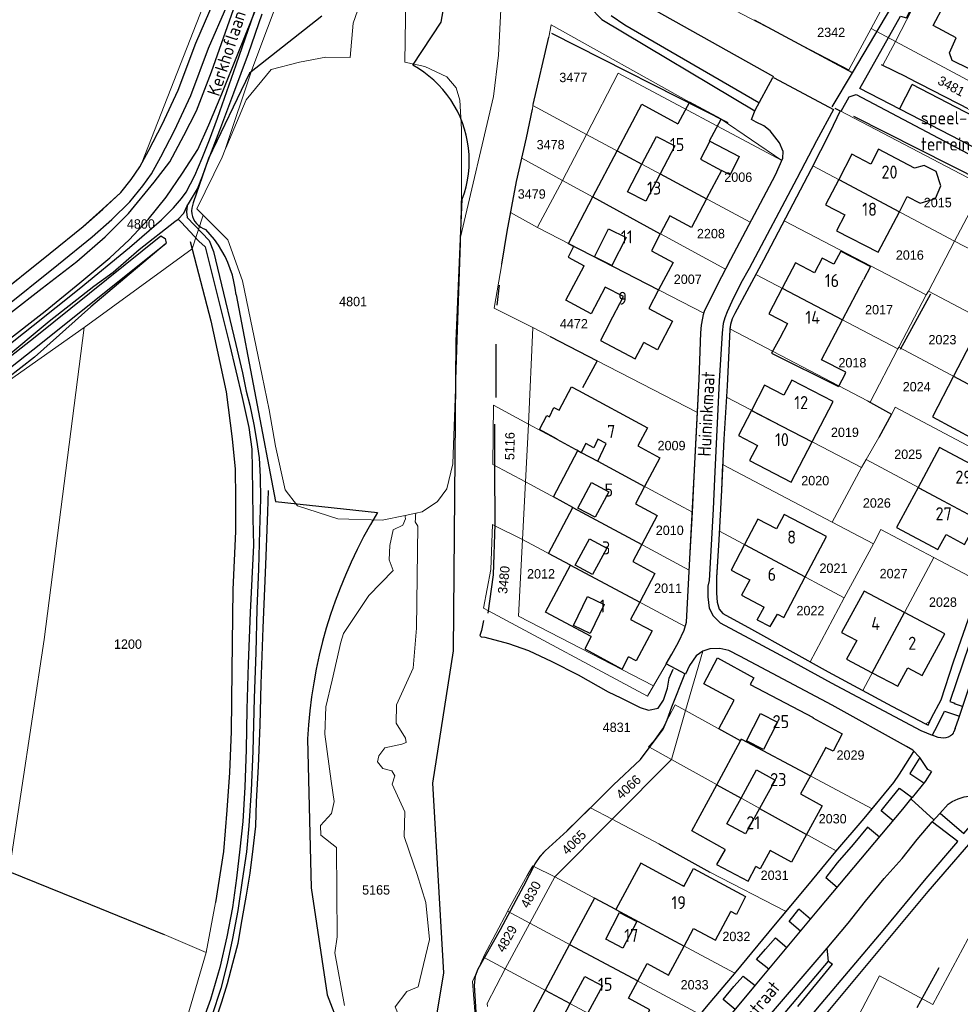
# Model space of a CAD drawing. Header units: metres. Extents: x 233829 to 239427, y 444283 to 448222.
# Tile 91 of 171: x 236238 to 236418, y 445629 to 445817. Entities that reach past the tile are written whole.
import ezdxf
from ezdxf.enums import TextEntityAlignment as Align

# ---------------------------------------------------------------- set-up
doc = ezdxf.new("R2010")
doc.units = ezdxf.units.M
doc.header["$MEASUREMENT"] = 0
for name, color, linetype in [('DAKRAND', 4, 'Continuous'), ('FUNKTIEAAND', 253, 'Continuous'), ('Goud-kadastrale grenzen', 13, 'Continuous'), ('HEG', 253, 'Continuous'), ('HEK', 253, 'Continuous'), ('HOOFDGEBOUW', 4, 'Continuous'), ('HUISNUMMER', 253, 'Continuous'), ('INSTEEKSLOOT', 153, 'Continuous'), ('KANTVERH', 253, 'Continuous'), ('KNTONVERHARD', 253, 'Continuous'), ('OVLIJNOBJ', 253, 'Continuous'), ('RASTER', 253, 'Continuous'), ('STRAATNAAM', 253, 'Continuous'), ('TUSSENMUUR', 253, 'Continuous')]:
    doc.layers.add(name, color=color, linetype=linetype)
doc.layers.add('G01 kadestrale perceelsgrens', color=73, linetype='Continuous', lineweight=0)
doc.layers.add('Z01 perceelnummer', color=73, linetype='Continuous', lineweight=13)
doc.styles.get("Standard").update_dxf_attribs({"font": 'iso.shx'})
doc.styles.add('Styledgn001', font='dgn001.shx')

# ---------------------------------------------------------------- blocks, each defined once
blk = doc.blocks.new('A$C1532452F')
at = {"layer": 'G01 kadestrale perceelsgrens'}
for p, q in [((236400.976, 445815.509), (236407.265, 445827.318)), ((236405.583, 445813.022), (236410.359, 445822.225)), ((236400.976, 445815.509), (236405.583, 445813.022)), ((236339.26, 445813.882), (236336.256, 445800.958)), ((236405.583, 445813.022), (236430.846, 445799.499)), ((236424.762, 445797.458), (236407.805, 445806.18)), ((236336.206, 445800.755), (236336.124, 445800.056)), ((236336.256, 445800.958), (236336.206, 445800.755)), ((236336.206, 445800.755), (236346.486, 445795.234)), ((236395.011, 445799.771), (236422.446, 445785.357)), ((236341.844, 445786.431), (236346.486, 445795.234)), ((236346.486, 445795.234), (236377.813, 445778.417)), ((236334.068, 445790.652), (236341.844, 445786.431)), ((236389.772, 445789.216), (236416.917, 445774.806)), ((236341.844, 445786.431), (236373.092, 445769.413)), ((236416.917, 445774.806), (236422.446, 445785.357)), ((236270.956, 445773.304), (236273.104, 445779.737)), ((236331.93, 445780.303), (236337.05, 445777.382)), ((236384.293, 445778.694), (236411.478, 445764.479)), ((236337.05, 445777.382), (236368.925, 445760.968)), ((236411.907, 445765.231), (236416.917, 445774.806)), ((236416.917, 445774.806), (236443.86, 445760.744)), ((236250.316, 445758.238), (236270.956, 445773.304)), ((236328.775, 445761.927), (236330.243, 445770.421)), ((236378.884, 445768.416), (236406.054, 445754.152)), ((236406.264, 445754.485), (236411.478, 445764.479)), ((236411.478, 445764.479), (236411.907, 445765.231)), ((236411.907, 445765.231), (236438.685, 445750.963)), ((236328.775, 445761.927), (236336.204, 445758.259)), ((236227.646, 445742.327), (236250.316, 445758.238)), ((236335.363, 445739.754), (236336.204, 445758.259)), ((236336.204, 445758.259), (236339.48, 445756.54)), ((236373.894, 445757.996), (236400.231, 445744.229)), ((236339.48, 445756.54), (236348.475, 445751.86)), ((236400.746, 445743.95), (236406.054, 445754.152)), ((236406.054, 445754.152), (236406.264, 445754.485)), ((236406.264, 445754.485), (236433.102, 445740.174)), ((236348.475, 445751.86), (236367.7, 445741.977)), ((236373.229, 445744.885), (236399.077, 445731.425)), ((236400.231, 445744.229), (236400.746, 445743.95)), ((236400.746, 445743.95), (236404.872, 445741.658)), ((236328.631, 445743.373), (236328.542, 445732.01)), ((236335.363, 445739.754), (236328.631, 445743.373)), ((236402.406, 445737.165), (236404.872, 445741.658)), ((236334.765, 445728.665), (236335.363, 445739.754)), ((236335.363, 445739.754), (236366.721, 445722.899)), ((236399.97, 445732.952), (236402.406, 445737.165)), ((236399.077, 445731.425), (236399.97, 445732.952)), ((236399.97, 445732.952), (236425.274, 445719.434)), ((236334.765, 445728.665), (236328.542, 445732.01)), ((236372.521, 445732.042), (236372.531, 445732.242)), ((236393.507, 445720.978), (236372.521, 445732.042)), ((236393.507, 445720.978), (236399.077, 445731.425)), ((236334.201, 445717.627), (236334.765, 445728.665)), ((236334.765, 445728.665), (236366.128, 445711.805)), ((236311.741, 445722.266), (236313.78, 445722.694)), ((236366.128, 445711.805), (236366.721, 445722.899)), ((236328.16, 445711.903), (236328.453, 445720.531)), ((236328.937, 445720.286), (236328.453, 445720.531)), ((236334.201, 445717.627), (236328.937, 445720.286)), ((236371.886, 445719.246), (236395.801, 445706.463)), ((236401.365, 445716.836), (236393.507, 445720.978)), ((236334.201, 445717.627), (236365.343, 445700.989)), ((236395.801, 445706.463), (236401.365, 445716.836)), ((236401.365, 445716.836), (236401.442, 445716.98)), ((236399.328, 445688.745), (236412.969, 445714.195)), ((236412.969, 445714.195), (236421.998, 445709.427)), ((236328.16, 445711.903), (236326.772, 445704.482)), ((236389.25, 445694.248), (236395.801, 445706.463)), ((236327.681, 445703.994), (236326.772, 445704.482)), ((236365.377, 445684.923), (236368.716, 445696.249)), ((236361.745, 445693.871), (236359.303, 445689.646)), ((236365.377, 445684.923), (236363.413, 445686.01)), ((236362.752, 445675.514), (236365.377, 445684.923)), ((236358.527, 445677.856), (236358.337, 445677.962)), ((236362.752, 445675.514), (236358.527, 445677.856)), ((236351.381, 445664.071), (236362.752, 445675.514)), ((236362.752, 445675.514), (236394.244, 445657.999)), ((236351.381, 445664.071), (236347.215, 445666.285)), ((236340.392, 445653.048), (236351.381, 445664.071)), ((236351.381, 445664.071), (236360.281, 445659.374)), ((236360.281, 445659.374), (236370.054, 445653.912)), ((236336.383, 445655.05), (236336.206, 445655.138)), ((236340.392, 445653.048), (236336.383, 445655.05)), ((236370.054, 445653.912), (236384.681, 445646.406)), ((236335.622, 445644.164), (236340.392, 445653.048)), ((236340.392, 445653.048), (236374.865, 445634.567)), ((236275.447, 445648.111), (236273.63, 445638.569)), ((236335.622, 445644.164), (236331.351, 445646.452)), ((236330.915, 445635.439), (236335.622, 445644.164)), ((236335.622, 445644.164), (236368.236, 445626.691)), ((236265.636, 445642.008), (236273.63, 445638.569)), ((236330.915, 445635.439), (236326.743, 445637.675)), ((236330.915, 445635.439), (236361.646, 445618.966))]:
    blk.add_line(p, q, dxfattribs=at)
at = {"layer": 'G01 kadestrale perceelsgrens', "flags": 128}
for points in [[(236261.377, 445789.789), (236302.628, 445895.218), (236305.701, 445895.221)], [(236277.316, 445792.35), (236282.415, 445807.617), (236303.421, 445863.506), (236308.112, 445872.249), (236311.606, 445876.228), (236315.218, 445878.102), (236330.231, 445877.83)], [(236330.231, 445877.83), (236329.435, 445871.5), (236319.008, 445865.742), (236308.906, 445836.77), (236301.82, 445816.511), (236301.231, 445809.974), (236296.572, 445810.02), (236291.544, 445809.08), (236286.073, 445807.67), (236281.338, 445801.875), (236277.599, 445793.019), (236277.316, 445792.35)], [(236322.36, 445775.537), (236322.526, 445783.914), (236322.556, 445796.245), (236322.224, 445801.788), (236321.486, 445804.173), (236319.709, 445806.269), (236315.498, 445808.254), (236311.675, 445809.055), (236311.8, 445817.428), (236312.032, 445832.949), (236313.606, 445840.784), (236319.532, 445856.827), (236323.467, 445862.547), (236326.876, 445857.47), (236329.098, 445858.407)], [(236322.36, 445775.537), (236328.629, 445802.492), (236329.644, 445810.378), (236330.394, 445825.474), (236329.243, 445840.491), (236328.744, 445850.668), (236329.098, 445858.407)], [(236372.123, 445820.451), (236396.676, 445807.582), (236400.976, 445815.509)], [(236383.842, 445790.242), (236372.249, 445798.148), (236366.192, 445801.422), (236339.668, 445816.204), (236339.26, 445813.882)], [(236407.805, 445806.18), (236403.186, 445808.521), (236405.583, 445813.022)], [(236346.486, 445795.234), (236352.522, 445806.95), (236383.842, 445790.242)], [(236336.124, 445800.056), (236334.983, 445794.563), (236334.068, 445790.652)], [(236389.772, 445789.216), (236393.06, 445795.612), (236395.011, 445799.771)], [(236277.316, 445792.35), (236276.699, 445790.888), (236271.892, 445780.954), (236273.104, 445779.737)], [(236234.31, 445764.886), (236235.095, 445765.512), (236235.446, 445765.792), (236235.489, 445765.826), (236235.881, 445766.139), (236237.018, 445767.045), (236237.411, 445767.359), (236238.197, 445767.986), (236238.237, 445768.018), (236240.593, 445769.897), (236243.803, 445772.457), (236244.515, 445773.04), (236246.073, 445774.316), (236250.114, 445777.624), (236253.847, 445780.918), (236257.325, 445784.119), (236259.319, 445786.566), (236260.962, 445789.025), (236261.377, 445789.789)], [(236334.068, 445790.652), (236333.04, 445786.229), (236331.93, 445780.303)], [(236383.842, 445790.242), (236382.625, 445787.516), (236377.813, 445778.417)], [(236384.293, 445778.694), (236389.452, 445788.593), (236389.772, 445789.216)], [(236341.844, 445786.431), (236337.14, 445777.588), (236337.05, 445777.382)], [(236273.104, 445779.737), (236273.189, 445779.653), (236277.79, 445775.041), (236280.614, 445767.189), (236284.363, 445749), (236285.736, 445742.487), (236286.945, 445735.503), (236288.784, 445727.155), (236291.127, 445724.118), (236298.87, 445721.627), (236307.376, 445721.349), (236311.741, 445722.266)], [(236330.243, 445770.421), (236331.256, 445776.633), (236331.93, 445780.303)], [(236373.092, 445769.413), (236374.08, 445771.359), (236377.813, 445778.417)], [(236378.884, 445768.416), (236380.36, 445771.146), (236384.293, 445778.694)], [(236321.436, 445748.299), (236321.772, 445757.814), (236322.362, 445774.472), (236322.36, 445775.537)], [(236270.956, 445773.304), (236274.549, 445759.546), (236277.507, 445745.916), (236278.661, 445736.924), (236279.219, 445731.122), (236279.284, 445725.637), (236279.267, 445719.2), (236278.788, 445708.051), (236278.565, 445692.567), (236278.42, 445680.904), (236278.103, 445673.018), (236277.606, 445665.792), (236276.985, 445657.867), (236275.447, 445648.111)], [(236368.925, 445760.968), (236369.064, 445761.37), (236371.494, 445766.267), (236373.092, 445769.413)], [(236373.894, 445757.996), (236374.008, 445758.838), (236374.345, 445759.883), (236374.833, 445760.923), (236378.884, 445768.416)], [(236367.7, 445741.977), (236368.02, 445748.379), (236368.32, 445757.221), (236368.472, 445758.724), (236368.717, 445760.024), (236368.841, 445760.724), (236368.925, 445760.968)], [(236235.937, 445654.068), (236242.675, 445698.476), (236250.316, 445758.238)], [(236373.229, 445744.885), (236373.358, 445747.091), (236373.873, 445757.837), (236373.894, 445757.996)], [(236313.78, 445722.694), (236314.977, 445722.945), (236317.942, 445724.927), (236319.755, 445727.344), (236320.866, 445732.146), (236321.436, 445748.299)], [(236372.531, 445732.242), (236372.759, 445736.852), (236373.229, 445744.885)], [(236366.721, 445722.899), (236367.085, 445729.701), (236367.7, 445741.977)], [(236404.872, 445741.658), (236405.519, 445742.982), (236428.924, 445730.623)], [(236371.886, 445719.246), (236372.278, 445727.111), (236372.521, 445732.042)], [(236311.741, 445722.266), (236311.766, 445722.004), (236311.802, 445721.629), (236311.324, 445720.367), (236309.43, 445719.525), (236308.825, 445716.527), (236308.72, 445713.766), (236309.483, 445711.715), (236304.801, 445706.928), (236299.962, 445699.617), (236299.45, 445698.013), (236297.766, 445690.728), (236296.582, 445685.602), (236296.351, 445680.346), (236297.595, 445671.398), (236298.137, 445667.502), (236297.661, 445665.165), (236295.531, 445662.877), (236295.61, 445661.036), (236298.582, 445658.643), (236298.766, 445641.548), (236298.306, 445638.498), (236300.146, 445628.399)], [(236313.354, 445655.543), (236311.572, 445660.791), (236311.69, 445665.498), (236309.272, 445670.793), (236309.757, 445672.415), (236309.179, 445673.362), (236307.496, 445673.783), (236306.444, 445675.08), (236306.733, 445676.202), (236307.89, 445677.728), (236311.137, 445678.451), (236311.914, 445678.792), (236311.789, 445679.628), (236310.034, 445682.488), (236310.088, 445685.994), (236313.296, 445692.99), (236313.902, 445700.662), (236314.125, 445715.397), (236314.197, 445720.208), (236313.638, 445721.051), (236313.7, 445721.629), (236313.748, 445722.267), (236313.78, 445722.694)], [(236371.886, 445719.246), (236371.803, 445717.57), (236371.357, 445710.343), (236371.358, 445707.377), (236371.502, 445705.662), (236371.861, 445704.344), (236372.585, 445703.464), (236378.065, 445700.461), (236389.25, 445694.248)], [(236401.442, 445716.98), (236402.82, 445719.562), (236412.969, 445714.195)], [(236359.303, 445689.646), (236333.468, 445702.965), (236334.201, 445717.627)], [(236365.343, 445700.989), (236365.585, 445701.788), (236365.984, 445709.117), (236366.128, 445711.805)], [(236399.328, 445688.745), (236404.924, 445685.718), (236411.351, 445682.334), (236412.017, 445682.713), (236412.496, 445683.501), (236414.321, 445686.958), (236416.73, 445694.22), (236421.998, 445709.427)], [(236327.681, 445703.994), (236358.108, 445687.644), (236359.303, 445689.646)], [(236365.343, 445700.989), (236365.132, 445700.294), (236364.097, 445697.965), (236362.813, 445695.695), (236361.745, 445693.871)], [(236368.716, 445696.249), (236370.039, 445696.707), (236372.004, 445696.792), (236373.7, 445696.382), (236375.776, 445695.306), (236393.463, 445685.905), (236407.681, 445678.029), (236408.913, 445677.283), (236409.116, 445677.111), (236409.105, 445677.025), (236406.819, 445673.381), (236406.345, 445672.743), (236405.284, 445671.119), (236401.139, 445666.072)], [(236389.25, 445694.248), (236392.725, 445692.318), (236399.328, 445688.745)], [(236363.413, 445686.01), (236360.981, 445681.397), (236359.306, 445678.959), (236358.337, 445677.962)], [(236365.377, 445684.923), (236375.948, 445679.073), (236376.128, 445679.419), (236401.139, 445666.072)], [(236358.527, 445677.856), (236357.484, 445676.451), (236356.798, 445675.53), (236351.655, 445670.675), (236347.215, 445666.285)], [(236347.215, 445666.285), (236347.068, 445666.136), (236342.77, 445661.899), (236342.755, 445661.873), (236338.551, 445658.042), (236337.557, 445656.919), (236336.655, 445655.541), (236336.383, 445655.05)], [(236394.244, 445657.999), (236399.618, 445664.22), (236401.139, 445666.072)], [(236384.681, 445646.406), (236388.821, 445651.358), (236394.173, 445657.916), (236394.244, 445657.999)], [(236389.945, 445610.135), (236402.55, 445634.066), (236412.732, 445628.605), (236428.056, 445657.187)], [(236315.275, 445636.276), (236316.413, 445641.049), (236315.727, 445648.115), (236314.054, 445653.48), (236313.354, 445655.543)], [(236336.206, 445655.138), (236335.077, 445653.28), (236331.351, 445646.452)], [(236235.937, 445654.068), (236251.549, 445647.768), (236265.636, 445642.008)], [(236331.351, 445646.452), (236331.319, 445646.394), (236326.867, 445637.951), (236326.743, 445637.675)], [(236374.865, 445634.567), (236375.083, 445634.825), (236382.32, 445643.582), (236384.681, 445646.406)], [(236231.544, 445564.94), (236242.696, 445578.365), (236250.232, 445589.256), (236257.016, 445602.19), (236265.603, 445616.095), (236269.598, 445624.581), (236273.63, 445638.569)], [(236318.192, 445595.653), (236317.333, 445597.234), (236314.203, 445601.942), (236313.61, 445613.584), (236312.322, 445622.166), (236309.838, 445628.162), (236312.047, 445631.107), (236314.256, 445632.002), (236315.275, 445636.276)], [(236326.743, 445637.675), (236324.638, 445632.975), (236325.15, 445626.395), (236325.581, 445620.942)], [(236330.915, 445635.439), (236327.476, 445628.776), (236327.534, 445628.24)], [(236368.236, 445626.691), (236369.424, 445628.126), (236374.865, 445634.567)]]:
    blk.add_lwpolyline(points, dxfattribs=at)
at = {"layer": 'G01 kadestrale perceelsgrens', "style": 'Styledgn001'}
for s, rotation, p in [('3481', 331.48564, (236416.282, 445804.477)), ('5116', 89.36851, (236331.779, 445735.532)), ('3480', 84.33534, (236330.622, 445709.922)), ('4066', 42.99975, (236354.484, 445670.253)), ('4065', 45.08162, (236344.039, 445659.657)), ('4830', 61.60561, (236335.787, 445649.665)), ('4829', 60.90618, (236331.177, 445641.192))]:
    blk.add_text(s, height=1.8, rotation=rotation, dxfattribs=at).set_placement(p, align=Align.MIDDLE_CENTER)
at = {"layer": 'Z01 perceelnummer', "linetype": 'Continuous', "lineweight": 13, "style": 'Styledgn001'}
for s, p in [('2342', (236393.293, 445814.78)), ('3477', (236343.934, 445806.138)), ('3478', (236339.593, 445793.267)), ('2006', (236375.507, 445787.043)), ('3479', (236335.976, 445783.822)), ('2015', (236413.693, 445782.187)), ('4800', (236261.163, 445778.079)), ('2208', (236370.273, 445776.234)), ('2016', (236408.343, 445772.13)), ('2007', (236365.843, 445767.494)), ('4801', (236301.787, 445763.227)), ('2017', (236402.457, 445761.66)), ('4472', (236344.036, 445758.964)), ('2023', (236414.592, 445755.917)), ('2018', (236397.36, 445751.51)), ('2024', (236409.661, 445746.915)), ('2019', (236395.918, 445738.176)), ('2009', (236362.738, 445735.637)), ('2025', (236408.034, 445733.974)), ('2020', (236390.238, 445728.927)), ('2026', (236402.03, 445724.646)), ('2010', (236362.393, 445719.415)), ('2012', (236337.754, 445711.079)), ('2021', (236393.732, 445712.155)), ('2027', (236405.243, 445711.124)), ('2011', (236362.079, 445708.322)), ('2028', (236414.683, 445705.653)), ('2022', (236389.328, 445704.034)), ('1200', (236258.687, 445697.611)), ('4831', (236352.235, 445681.688)), ('2029', (236396.993, 445676.366)), ('2030', (236393.579, 445664.173)), ('2031', (236382.471, 445653.35)), ('5165', (236306.186, 445650.547)), ('2032', (236375.149, 445641.627)), ('2033', (236367.152, 445632.375))]:
    blk.add_text(s, height=1.8, dxfattribs=at).set_placement(p, align=Align.MIDDLE_CENTER)

msp = doc.modelspace()

# ---------------------------------------------------------------- linework, layer by layer
at = {"layer": 'DAKRAND'}
for p, q in [((236363.34, 445793.03), (236360.56, 445787.68)), ((236395.94, 445749.35), (236394.67, 445746.95)), ((236340.86, 445736.84), (236340.84, 445736.81)), ((236340.13, 445725.79), (236344.83, 445734.67)), ((236345.43, 445734.34), (236348.61, 445732.63)), ((236382.55, 445671.58), (236379.58, 445666.16)), ((236364.76, 445651.4), (236361.3, 445653.25)), ((236349.49, 445632.17), (236346.71, 445626.97))]:
    msp.add_line(p, q, dxfattribs=at)
for points in [[(236422.42, 445810.96), (236421.13, 445808.35), (236419.69, 445807.8), (236416.43, 445809.36), (236415.92, 445810.85), (236417.21, 445813.72)], [(236357.08, 445789.55), (236359.83, 445794.85), (236363.34, 445793.03)], [(236370.09, 445793.94), (236375.66, 445790.99), (236373.95, 445787.51), (236372.29, 445788.33)], [(236360.56, 445787.68), (236357.84, 445782.44), (236354.33, 445784.26), (236357.08, 445789.55)], [(236407.86, 445783.33), (236410.35, 445782.05), (236413.29, 445782.95), (236414.27, 445785.4), (236413.4, 445788.11), (236411.07, 445789.29), (236409.23, 445788.79)], [(236350.65, 445777.17), (236354.05, 445775.47), (236351.33, 445770.15), (236347.98, 445771.8), (236350.65, 445777.17)], [(236395.14, 445772.87), (236400.8, 445769.93), (236399.5, 445767.38)], [(236350.81, 445758.96), (236353.56, 445764.18), (236350.05, 445765.99), (236347.35, 445760.84)], [(236383.44, 445756.24), (236381.87, 445753.32), (236394.67, 445746.95)], [(236395.94, 445749.35), (236396.11, 445749.67), (236391.44, 445752.04)], [(236340.13, 445737.23), (236337.46, 445738.71), (236338.87, 445741.38), (236339.38, 445741.16), (236340.22, 445742.9), (236341.22, 445742.42), (236343.57, 445746.9), (236344.9, 445746.18)], [(236344.83, 445734.67), (236344.38, 445734.91), (236340.84, 445736.81)], [(236348.61, 445732.63), (236350.2, 445736.01), (236348.66, 445736.87), (236347.85, 445735.18), (236346.3, 445736.06), (236345.43, 445734.34)], [(236350.74, 445726.81), (236348.12, 445721.91), (236344.82, 445723.67), (236347.44, 445728.57), (236350.74, 445726.81)], [(236350.35, 445716), (236347.63, 445710.94), (236344.29, 445712.74), (236347.01, 445717.79), (236350.35, 445716)], [(236347.18, 445699.65), (236344, 445701.18), (236346.68, 445706.75), (236349.86, 445705.22), (236347.18, 445699.65)], [(236379.14, 445702.24), (236381.64, 445700.96), (236383.04, 445703.34)], [(236347.34, 445699.07), (236346.13, 445696.73), (236353.26, 445692.83), (236354.52, 445695.21)], [(236374.73, 445686.85), (236368.89, 445690.02), (236371.55, 445695.02), (236378.47, 445691.16), (236377.81, 445689.86)], [(236382.99, 445682.66), (236380.32, 445677.44), (236377.1, 445679.09), (236379.76, 445684.31), (236382.99, 445682.66)], [(236389.78, 445683.47), (236395.4, 445680.41), (236393.68, 445677.1), (236392.23, 445677.79), (236392.18, 445677.68)], [(236376.04, 445668.12), (236379, 445673.53), (236382.55, 445671.58)], [(236379.58, 445666.16), (236376.89, 445661.26), (236373.35, 445663.2), (236376.04, 445668.12)], [(236373.02, 445658.28), (236371.37, 445655.41), (236377.4, 445652.24)], [(236365.09, 445651.22), (236366.96, 445654.62), (236376.89, 445649.26), (236375.16, 445645.84), (236374.06, 445646.41)], [(236353.44, 445639.4), (236350.14, 445641.11), (236352.78, 445646.21), (236356.08, 445644.5), (236353.44, 445639.4)], [(236343.36, 445628.77), (236346.13, 445633.96), (236349.49, 445632.17)], [(236346.71, 445626.97), (236344, 445621.9), (236340.64, 445623.69), (236343.36, 445628.77)]]:
    msp.add_lwpolyline(points, dxfattribs=at)
at = {"layer": 'HEG'}
for p, q in [((236397.36, 445807.02), (236378.59, 445817.09)), ((236336.26, 445800.96), (236339.26, 445813.88)), ((236339.74, 445814.62), (236373.52, 445797.49)), ((236407.8, 445806.18), (236402.91, 445808.54)), ((236407.8, 445806.18), (236424.76, 445797.46)), ((236397.55, 445798.75), (236422.75, 445785.98)), ((236406.55, 445754.12), (236412.34, 445764.69)), ((236329.12, 445755.08), (236329.13, 445744.87)), ((236360.28, 445659.37), (236370.05, 445653.91))]:
    msp.add_line(p, q, dxfattribs=at)
for points in [[(236400.23, 445744.23), (236404.87, 445741.66), (236402.41, 445737.16)], [(236327.62, 445703.53), (236328.63, 445710.89), (236328.95, 445720.58), (236328.92, 445731.4), (236328.9, 445739.75)]]:
    msp.add_lwpolyline(points, dxfattribs=at)
at = {"layer": 'HEK'}
msp.add_line((236329.33, 445762.55), (236329.79, 445766.39), dxfattribs=at)
at = {"layer": 'HOOFDGEBOUW'}
for p, q in [((236370, 445793.99), (236370.09, 445793.94)), ((236347.69, 445783.25), (236352.34, 445792.1)), ((236372.29, 445788.33), (236369.45, 445782.94)), ((236406.35, 445780.42), (236407.86, 445783.33)), ((236342.99, 445774.32), (236347.69, 445783.25)), ((236369.45, 445782.94), (236369.44, 445782.91)), ((236360.6, 445776.24), (236360.59, 445776.22)), ((236343.99, 445773.76), (236342.92, 445771.71)), ((236395.14, 445772.87), (236393.82, 445770.36)), ((236342.92, 445771.71), (236345.99, 445770.04)), ((236393.82, 445770.36), (236391.55, 445771.55)), ((236395.47, 445759.71), (236399.5, 445767.38)), ((236391.44, 445752.04), (236395.47, 445759.71)), ((236389.64, 445736.34), (236393.67, 445744.08)), ((236340.86, 445736.84), (236340.13, 445737.23)), ((236388.29, 445710.48), (236392.38, 445718.23)), ((236379.14, 445702.24), (236380.44, 445704.71)), ((236415.04, 445699.57), (236407.33, 445703.67)), ((236371.42, 445670.69), (236375.95, 445679.07)), ((236392.18, 445677.68), (236389.31, 445672.38)), ((236388.58, 445661.15), (236385.7, 445655.84)), ((236377.4, 445652.24), (236378.9, 445655.02)), ((236365.09, 445651.22), (236364.76, 445651.4)), ((236343.21, 445640.1), (236338.52, 445631.36)), ((236338.52, 445631.36), (236333.74, 445622.45))]:
    msp.add_line(p, q, dxfattribs=at)
for points in [[(236417.21, 445813.72), (236412.79, 445816.07), (236417.01, 445824.04), (236424.71, 445819.96), (236426.59, 445823.51), (236432.79, 445820.22), (236429.74, 445814.47), (236425.48, 445816.73), (236422.42, 445810.96)], [(236352.34, 445792.1), (236357.04, 445801.02), (236363.95, 445797.28)], [(236370, 445793.99), (236372.25, 445798.15), (236366.19, 445801.42), (236363.95, 445797.28)], [(236370.09, 445793.94), (236368.28, 445790.5), (236372.29, 445788.33)], [(236409.23, 445788.79), (236402.32, 445792.38), (236400.86, 445789.56), (236397.27, 445791.42), (236394.75, 445786.57)], [(236394.75, 445786.57), (236392.23, 445781.72), (236395.9, 445779.82), (236394.33, 445776.79), (236402.31, 445772.65), (236406.35, 445780.42)], [(236369.44, 445782.91), (236366.54, 445777.41), (236362.4, 445779.66), (236360.6, 445776.24)], [(236360.59, 445776.22), (236358.87, 445772.96), (236363.02, 445770.71), (236360.24, 445765.44)], [(236343.99, 445773.76), (236342.98, 445774.31), (236342.99, 445774.32)], [(236391.55, 445771.55), (236390.08, 445768.75), (236386.48, 445770.64), (236383.92, 445765.77)], [(236347.35, 445760.84), (236342.53, 445763.46), (236345.99, 445770.04)], [(236360.24, 445765.44), (236358.38, 445761.91), (236362.93, 445759.44), (236360.05, 445753.95), (236357.42, 445755.37)], [(236383.92, 445765.77), (236381.36, 445760.9), (236384.91, 445759.03), (236383.44, 445756.24)], [(236350.81, 445758.96), (236349.12, 445755.77), (236355.79, 445752.26), (236357.42, 445755.37)], [(236430.92, 445747.61), (236427.37, 445749.51), (236428.84, 445752.34), (236420.75, 445756.68), (236416.73, 445748.91)], [(236393.67, 445744.08), (236385.74, 445748.19), (236384.23, 445745.28), (236380.55, 445747.19), (236378.04, 445742.38)], [(236416.73, 445748.91), (236412.71, 445741.13), (236420.75, 445736.83), (236422.23, 445739.7), (236425.83, 445737.78), (236428.38, 445742.7)], [(236344.9, 445746.18), (236358.13, 445739.06), (236356.28, 445735.58), (236360.52, 445733.3), (236357.59, 445727.81)], [(236378.04, 445742.38), (236375.55, 445737.57), (236379.18, 445735.68), (236377.65, 445732.75), (236385.63, 445728.61), (236389.64, 445736.34)], [(236424.02, 445726.3), (236420.55, 445728.16), (236422.06, 445730.97), (236414.04, 445735.29), (236409.93, 445727.63)], [(236357.59, 445727.81), (236355.83, 445724.49), (236360, 445722.24), (236357.05, 445716.69)], [(236409.93, 445727.63), (236405.81, 445719.97), (236413.73, 445715.71), (236415.28, 445718.58), (236418.84, 445716.67), (236421.43, 445721.49)], [(236343.86, 445723.78), (236343.86, 445723.78), (236340.13, 445725.79)], [(236343.4, 445712.71), (236343.41, 445712.72), (236339.18, 445714.99), (236343.86, 445723.78)], [(236392.38, 445718.23), (236384.32, 445722.47), (236382.85, 445719.68), (236379.27, 445721.57), (236376.69, 445716.68)], [(236357.05, 445716.69), (236355.31, 445713.42), (236359.56, 445711.13), (236356.64, 445705.64)], [(236376.69, 445716.68), (236374.12, 445711.79), (236376.95, 445710.3)], [(236347.34, 445699.07), (236338.64, 445703.76), (236343.4, 445712.71)], [(236376.95, 445710.3), (236377.7, 445709.91), (236376.15, 445706.97), (236380.44, 445704.71)], [(236383.04, 445703.34), (236384.21, 445702.73), (236388.29, 445710.48)], [(236407.33, 445703.67), (236399.61, 445707.78), (236395.3, 445699.84), (236398.18, 445698.31), (236396.25, 445694.75), (236401.15, 445692.14)], [(236356.64, 445705.64), (236354.89, 445702.36), (236359, 445700.15), (236355.96, 445694.43), (236354.52, 445695.21)], [(236401.15, 445692.14), (236406.04, 445689.54), (236407.97, 445693.09), (236410.73, 445691.62), (236415.04, 445699.57)], [(236377.81, 445689.86), (236389.84, 445683.58), (236389.78, 445683.47)], [(236375.95, 445679.07), (236371.77, 445681.39), (236374.73, 445686.85)], [(236389.31, 445672.38), (236387.44, 445668.92), (236391.54, 445666.64), (236388.58, 445661.15)], [(236373.02, 445658.28), (236366.63, 445661.83), (236371.42, 445670.69)], [(236385.7, 445655.84), (236381.6, 445658.12), (236379.69, 445654.58), (236378.9, 445655.02)], [(236361.3, 445653.25), (236356.85, 445655.64), (236352.1, 445646.77)], [(236352.1, 445646.77), (236352.09, 445646.77), (236347.96, 445648.98), (236343.21, 445640.1)], [(236365.15, 445639.78), (236366.96, 445643.16), (236371.12, 445640.93), (236374.06, 445646.41)], [(236356.26, 445633.11), (236358.04, 445636.43), (236362.17, 445634.22), (236365.15, 445639.78)], [(236355.7, 445622.15), (236358.61, 445627.58), (236354.49, 445629.79), (236356.26, 445633.11)]]:
    msp.add_lwpolyline(points, dxfattribs=at)
at = {"layer": 'INSTEEKSLOOT'}
for p, q in [((236318.67, 445816.7), (236324.86, 445852.87)), ((236295.78, 445817.9), (236281.95, 445806.95)), ((236313.22, 445808.48), (236318.67, 445816.7)), ((236281.95, 445806.95), (236274.13, 445790.63)), ((236274.13, 445790.63), (236271.2, 445782.14)), ((236321.5, 445755.66), (236322.68, 445782.86)), ((236279.38, 445764.53), (236286.92, 445724.95)), ((236321.01, 445696.33), (236321.5, 445755.66)), ((236286.92, 445724.95), (236306.48, 445722.84)), ((236317.06, 445670.99), (236321.01, 445696.33)), ((236293.08, 445679.45), (236293.78, 445650.94)), ((236319.17, 445634.69), (236317.06, 445670.99)), ((236293.78, 445650.94), (236296.83, 445630.44)), ((236317.68, 445625.78), (236319.17, 445634.69)), ((236296.83, 445630.44), (236310.89, 445594.21))]:
    msp.add_line(p, q, dxfattribs=at)
for points in [[(236203.21, 445738.4), (236204.4, 445739.34), (236206.35, 445741.78), (236207.44, 445742.76), (236232.43, 445763.39), (236243.8, 445772.46), (236250.11, 445777.62), (236253.85, 445780.92), (236257.33, 445784.12), (236259.32, 445786.57), (236260.96, 445789.03), (236262.68, 445792.19), (236265.26, 445797.13), (236268.3, 445803.71), (236271.67, 445812.7), (236275.22, 445820.83)], [(236203.21, 445738.4), (236204.51, 445736.15), (236206.27, 445737.47), (236208.27, 445739.97), (236209.19, 445740.8), (236234.07, 445761.33), (236245.41, 445770.38), (236251.83, 445775.63), (236255.61, 445778.96), (236259.07, 445782.33), (236261.54, 445785.39), (236263.22, 445787.67), (236264.98, 445790.92), (236267.62, 445795.97), (236270.73, 445802.71), (236274.11, 445811.72), (236277.63, 445819.78)], [(236322.68, 445782.86), (236323.08, 445784.03), (236323.42, 445785.22), (236323.68, 445786.44), (236323.86, 445787.66), (236323.98, 445788.9), (236324.02, 445790.14), (236323.99, 445791.38), (236323.88, 445792.62), (236323.7, 445793.84), (236323.45, 445795.06), (236323.13, 445796.26), (236322.73, 445797.43), (236322.27, 445798.59), (236321.74, 445799.71), (236321.14, 445800.79), (236320.48, 445801.84), (236319.75, 445802.85), (236318.97, 445803.82), (236318.14, 445804.73), (236317.24, 445805.6), (236316.3, 445806.41), (236315.32, 445807.16), (236314.29, 445807.85), (236313.22, 445808.48)], [(236271.2, 445782.14), (236271.02, 445781.64), (236270.91, 445781.11), (236270.88, 445780.58), (236270.92, 445780.05), (236271.04, 445779.53), (236271.23, 445779.03), (236271.49, 445778.57), (236271.81, 445778.14), (236272.19, 445777.77), (236272.62, 445777.45), (236273.09, 445777.2), (236273.59, 445777.01)], [(236174.71, 445679.9), (236195.04, 445708.18), (236203.56, 445721.15), (236206.02, 445725.02), (236208.74, 445728.49), (236212.08, 445732.4), (236215.35, 445735.5), (236220.82, 445740.42), (236226.82, 445745.4), (236240.91, 445756.47), (236264.99, 445775.78)], [(236264.99, 445775.78), (236265.83, 445775.28), (236265.99, 445774.4)], [(236279.38, 445764.53), (236279.22, 445765.79), (236278.98, 445767.05), (236278.67, 445768.28), (236278.27, 445769.5), (236277.81, 445770.68), (236277.27, 445771.84), (236276.67, 445772.96), (236275.99, 445774.04), (236275.25, 445775.08), (236274.45, 445776.07), (236273.59, 445777.01)], [(236176.07, 445678.87), (236196.44, 445707.22), (236204.98, 445720.22), (236207.41, 445724.03), (236210.06, 445727.42), (236213.32, 445731.23), (236216.49, 445734.24), (236221.92, 445739.12), (236227.92, 445744.09), (236242.04, 445755.2), (236265.99, 445774.4)], [(236306.48, 445722.84), (236305.1, 445720.52), (236303.79, 445718.15), (236302.56, 445715.76), (236301.39, 445713.32), (236300.3, 445710.85), (236299.28, 445708.35), (236298.33, 445705.83), (236297.46, 445703.27), (236296.66, 445700.69), (236295.94, 445698.09), (236295.3, 445695.47), (236294.73, 445692.83), (236294.25, 445690.18), (236293.84, 445687.51), (236293.51, 445684.83), (236293.26, 445682.14), (236293.08, 445679.45)]]:
    msp.add_lwpolyline(points, dxfattribs=at)
at = {"layer": 'KANTVERH'}
for p, q in [((236397.36, 445807.02), (236407.18, 445823.55)), ((236393.48, 445800.48), (236397.36, 445807.02)), ((236406.39, 445800.08), (236408.81, 445804.77)), ((236429.33, 445794.15), (236408.81, 445804.77)), ((236412.63, 445680.17), (236412.64, 445680.18)), ((236413.79, 445679.72), (236412.64, 445680.18)), ((236417.05, 445681.48), (236416.8, 445680.82)), ((236410.25, 445675.88), (236408.91, 445677.28)), ((236412.96, 445663.95), (236408.58, 445667.92)), ((236389.31, 445644.91), (236387.11, 445646.84)), ((236389.31, 445644.91), (236390.93, 445646.86)), ((236387.43, 445642.67), (236389.31, 445644.91)), ((236386.91, 445628.24), (236393.53, 445636.29)), ((236392.81, 445636.89), (236393.53, 445636.29))]:
    msp.add_line(p, q, dxfattribs=at)
for points in [[(236451.96, 445776.47), (236427.79, 445789), (236398.78, 445804.02), (236406.59, 445817.89), (236407.68, 445817.55), (236410.1, 445822.14)], [(236366.16, 445693.52), (236365.4, 445691.84), (236361.74, 445693.87), (236362.81, 445695.7), (236364.1, 445697.97), (236365.13, 445700.29), (236365.58, 445701.79), (236365.98, 445709.12), (236367.08, 445729.7), (236368.02, 445748.38), (236368.32, 445757.22), (236368.47, 445758.72), (236368.72, 445760.02), (236368.84, 445760.72), (236369.06, 445761.37), (236371.49, 445766.27), (236374.08, 445771.36), (236382.63, 445787.52), (236384.04, 445790.69), (236384.08, 445791.94), (236383.39, 445793.63), (236381.6, 445795.9), (236380.38, 445796.85), (236378.94, 445797.55), (236378.05, 445798.08), (236378.72, 445799.87), (236382.1, 445806.14), (236382.35, 445806.09), (236393.76, 445800.01), (236390.49, 445793.99), (236386.73, 445786.77), (236377.59, 445769.53)], [(236395.21, 445799.66), (236396.71, 445802.43), (236398.08, 445802.89), (236450.95, 445774.89)], [(236394.02, 445800.26), (236395.01, 445799.77), (236393.06, 445795.61), (236389.45, 445788.59), (236380.36, 445771.15), (236374.83, 445760.92), (236374.35, 445759.88), (236374.01, 445758.84), (236373.87, 445757.84), (236373.36, 445747.09), (236372.76, 445736.85), (236372.28, 445727.11), (236371.8, 445717.57), (236371.36, 445710.34), (236371.36, 445707.38), (236371.5, 445705.66), (236371.86, 445704.34), (236372.58, 445703.46), (236378.07, 445700.46), (236392.73, 445692.32), (236404.92, 445685.72), (236411.35, 445682.33)], [(236377.59, 445769.53), (236375.99, 445766.77), (236374.26, 445763.26), (236373.39, 445761.27), (236372.95, 445760.13), (236372.61, 445759.04), (236372.45, 445757.23), (236371.88, 445748), (236370.94, 445729.27), (236370.7, 445723.44), (236369.93, 445709.79), (236369.69, 445708.69), (236369.67, 445706.68), (236369.95, 445704.51), (236370.71, 445703.02), (236372.02, 445701.67), (236377.5, 445698.77), (236386.2, 445694.1), (236393.31, 445690.23)], [(236417.05, 445681.48), (236417.72, 445683.42), (236419.63, 445689.19), (236426.48, 445708.93), (236430.45, 445720.56), (236432.92, 445728.17), (236434.58, 445732.64), (236435.41, 445734.98), (236435.63, 445735.42), (236438.86, 445741.65), (236446.04, 445755.41)], [(236412.5, 445683.5), (236414.32, 445686.96), (236416.73, 445694.22), (236422.36, 445710.47), (236426.29, 445722.56), (236430, 445733.91), (236430.44, 445735.1), (236431.68, 445737.67), (236433.5, 445740.88)], [(236426.84, 445715.04), (236425.75, 445715.42), (236415.98, 445686.65), (236416.96, 445686.31)], [(236408.91, 445677.28), (236407.68, 445678.03), (236393.46, 445685.91), (236375.78, 445695.31), (236373.7, 445696.38), (236372, 445696.79), (236370.04, 445696.71), (236368.72, 445696.25), (236367.48, 445695.39), (236366.16, 445693.52)], [(236393.31, 445690.23), (236410.45, 445681.05), (236412.63, 445680.17)], [(236418.45, 445685.64), (236416.91, 445686.17), (236416.96, 445686.31)], [(236411.35, 445682.33), (236411.86, 445682.07), (236412.5, 445683.5)], [(236412.64, 445680.18), (236412.68, 445680.27), (236413.11, 445681.06), (236413.92, 445682.54), (236415, 445684.77), (236417.86, 445683.83)], [(236416.54, 445680.29), (236416.14, 445680.02), (236415.7, 445679.82), (236415.23, 445679.68), (236414.75, 445679.62), (236414.26, 445679.64), (236413.79, 445679.72)], [(236416.54, 445680.29), (236416.69, 445680.55), (236416.8, 445680.82)], [(236335.48, 445588.29), (236337.09, 445589.69), (236340.6, 445593.75), (236348.35, 445602.99), (236353.22, 445608.66), (236356.84, 445613.11), (236360.31, 445617.42), (236366.23, 445624.26), (236369.42, 445628.13), (236375.08, 445634.83), (236382.32, 445643.58), (236388.82, 445651.36), (236394.17, 445657.92), (236399.62, 445664.22), (236405.28, 445671.12), (236406.35, 445672.74), (236406.82, 445673.38), (236409.11, 445677.03)], [(236412.5, 445673.21), (236411.79, 445673.61), (236410.25, 445675.88), (236408.36, 445672.85), (236411.05, 445671.02)], [(236412.5, 445673.21), (236411.28, 445671.3), (236408.82, 445668.22)], [(236405.15, 445663.76), (236402.83, 445665.67), (236403.62, 445666.65), (236404.99, 445668.31), (236406.4, 445670.03), (236408.82, 445668.22)], [(236414.08, 445665.19), (236415.7, 445666.99), (236416.42, 445667.47), (236417.6, 445667.99), (236418.72, 445668.35), (236420.08, 445668.55), (236421.59, 445668.6), (236422.99, 445668.36), (236424.09, 445668.07), (236424.74, 445667.84), (236426.12, 445666.99)], [(236390.93, 445646.86), (236401.67, 445659.62), (236407.02, 445665.98), (236408.82, 445668.22)], [(236414.14, 445665.24), (236418.68, 445661.36), (236424.34, 445667.96)], [(236373.43, 445616.67), (236374.98, 445618.58), (236377.76, 445618.89), (236383.48, 445625.84), (236392.81, 445636.89), (236392.54, 445639.36), (236396.52, 445644.16), (236399.88, 445648.37), (236403.45, 445652.72), (236406.85, 445656.53), (236409.74, 445660.21), (236412.62, 445663.58), (236414.08, 445665.19)], [(236374.71, 445618.04), (236379.26, 445614.26), (236391.37, 445628.74), (236403.22, 445642.77), (236411.45, 445652.75), (236417.52, 445659.84), (236412.67, 445663.53)], [(236439.71, 445609.61), (236449.5, 445627.66), (236458.62, 445643.75), (236453.72, 445646.47), (236422.81, 445663.03), (236411.82, 445650.23), (236392.68, 445627.24), (236380.78, 445612.95)], [(236402.52, 445660.63), (236400.27, 445662.59), (236397.49, 445659.21), (236394.45, 445655.74), (236392.24, 445652.9), (236394.45, 445651.04)], [(236387.43, 445642.67), (236385.22, 445644.49), (236387.11, 445646.84)], [(236343.58, 445590.26), (236343.65, 445590.32), (236344.9, 445591.74), (236348.47, 445596.14), (236362, 445612.33), (236369.96, 445621.67), (236378.82, 445632.33), (236387.43, 445642.67)], [(236381.34, 445635.35), (236378.99, 445637.21), (236380.71, 445639.21), (236382.65, 445641.36), (236384.81, 445639.52)], [(236375.09, 445618.68), (236380.75, 445625.58), (236392.54, 445639.36)], [(236374.93, 445627.65), (236372.64, 445629.53), (236374.69, 445632.07), (236376.46, 445634.02), (236378.76, 445632.26)]]:
    msp.add_lwpolyline(points, dxfattribs=at)
at = {"layer": 'KNTONVERHARD'}
for points in [[(236236.22, 445761.04), (236242.27, 445765.77), (236248.93, 445770.87), (236254.32, 445775.62), (236258.8, 445780.1), (236263.73, 445786.06), (236266.73, 445789.99), (236269.41, 445795.03), (236271.84, 445799.72), (236274.66, 445807.22), (236279.27, 445820.24), (236284.45, 445835.15), (236287.9, 445844.89), (236291.1, 445853.14), (236293.33, 445859.55), (236295.86, 445865.9), (236298.27, 445871.85), (236300.58, 445876.1), (236303.11, 445879.53), (236305.78, 445882.51), (236308.83, 445884.97), (236312.26, 445886.92), (236315.11, 445887.73)], [(236235.07, 445755.3), (236242.82, 445761.38), (236249.45, 445766.83), (236255.19, 445771.57), (236258.93, 445775.01), (236262.58, 445778.96), (236266, 445783.22), (236269.12, 445787.79), (236272.04, 445792.37), (236274.16, 445797.08), (236276.63, 445803.03), (236279.76, 445810.77), (236283.65, 445820.4), (236288.59, 445833.86), (236292.55, 445845.34), (236300.63, 445867.05), (236303.46, 445873.49), (236305.42, 445876.54), (236306.89, 445878.25), (236309.07, 445880.14), (236311.39, 445881.77), (236313.33, 445882.81), (236315.67, 445883.59), (236318.11, 445884.16)], [(236338.79, 445880.24), (236339.07, 445878.16), (236339.18, 445876.95), (236339.39, 445876.95), (236340.74, 445865.08), (236341.73, 445857.15), (236342.8, 445850.07), (236344.07, 445840.12), (236344.91, 445832.35), (236345.6, 445825.94), (236346.33, 445822.09), (236347.12, 445820.2), (236347.58, 445819.08), (236348.85, 445817.83), (236349.38, 445817.21), (236378.71, 445799.72)], [(236234.68, 445753.96), (236240.52, 445758.64), (236249.36, 445765.63), (236258.98, 445773.6), (236265.1, 445778.88), (236267.39, 445781.16), (236268.95, 445782.97), (236269.85, 445784.15), (236271.47, 445787.36), (236272.89, 445790.68), (236274.27, 445794.21), (236275.81, 445798.33), (236279.38, 445808.57), (236283.5, 445820.35)], [(236270.01, 445781.58), (236270.28, 445781.92), (236271.98, 445784.78), (236272.97, 445787.21), (236273.75, 445789.4), (236276.29, 445796.05), (236278.95, 445803.2), (236281.77, 445810.75), (236284.39, 445818.31)], [(236351.17, 445818), (236353.82, 445816.2), (236379.47, 445801.35)], [(236268.3, 445779.02), (236269.36, 445780.17), (236270.01, 445781.58), (236269.87, 445780.42), (236270.04, 445779.31), (236274.26, 445774.89), (236275.05, 445772.8), (236276.19, 445767.99), (236279.37, 445755.01), (236280.6, 445749.58), (236281.33, 445746.04), (236282.05, 445743.35), (236282.77, 445739.65), (236283.28, 445736.67), (236283.82, 445733.28), (236283.99, 445729.65), (236284.05, 445725.42), (236283.9, 445719.34), (236283.65, 445712.06), (236283.39, 445704.32), (236283.16, 445695.98), (236282.86, 445687.24), (236282.62, 445677.14), (236282.26, 445669.56), (236281.83, 445662.83), (236281.36, 445657.82), (236280.57, 445652.36), (236279.72, 445646.61), (236278.68, 445641.21), (236277.67, 445636.42), (236276.45, 445631.68), (236274.76, 445626.41)], [(236234.76, 445752.09), (236243.61, 445759.44), (236252.19, 445766.14), (236255.85, 445768.83), (236260.83, 445773.19), (236267.65, 445778.54), (236268.3, 445779.02), (236268.85, 445778.45), (236272.25, 445774.76), (236273.47, 445773.71), (236278.12, 445755.05), (236280.54, 445744.86), (236281.85, 445739.08), (236282.41, 445734.93), (236282.49, 445731.11), (236282.55, 445726.93), (236282.62, 445721.7), (236282.7, 445716.57), (236282.11, 445703.66), (236281.73, 445693.87), (236281.43, 445685.18), (236281.32, 445677.43), (236281.08, 445670.2), (236280.7, 445663.67), (236280.12, 445658.36), (236279.48, 445652.8), (236278.68, 445647.15), (236277.59, 445641.55)], [(236277.59, 445641.55), (236276.28, 445635.66), (236274.46, 445629.53), (236272.41, 445623.72), (236270.18, 445618.87), (236267.11, 445612.73), (236264.96, 445608.93), (236262.87, 445605.13), (236261.44, 445601.31), (236260.08, 445596.88), (236259.39, 445592.88), (236259.14, 445590.02), (236259.31, 445585.99), (236259.78, 445582.15), (236260.43, 445577.55), (236261.44, 445573.34), (236263.64, 445565.1)]]:
    msp.add_lwpolyline(points, dxfattribs=at)
at = {"layer": 'OVLIJNOBJ'}
for points in [[(236344.85, 445877.82), (236347.16, 445840.77), (236349.09, 445824.97), (236382.26, 445806.29)], [(236330.24, 445770.38), (236331.26, 445776.63), (236333.04, 445786.23), (236334.98, 445794.56), (236336.12, 445800.06)], [(236265.79, 445774.18), (236251.61, 445762.24), (236240.82, 445752.59), (236227.65, 445742.33), (236217.95, 445733.9), (236211.62, 445728.18)], [(236270.59, 445774.72), (236274.55, 445759.55), (236277.51, 445745.92), (236278.66, 445736.92), (236279.22, 445731.12), (236279.28, 445725.64), (236279.27, 445719.2), (236278.79, 445708.05), (236278.57, 445692.57), (236278.42, 445680.9), (236278.1, 445673.02), (236277.61, 445665.79), (236276.98, 445657.87), (236275.45, 445648.11)], [(236326.77, 445702.15), (236326.35, 445700.25), (236326.02, 445699.26), (236326.31, 445698.99), (236327.01, 445698.97), (236331.5, 445697.76), (236335.38, 445696.37), (236339.83, 445694.26), (236344.87, 445691.73), (236350.6, 445688.46), (236353.02, 445687.33), (236356.73, 445685.49), (236358.33, 445684.98), (236360.15, 445685.37), (236361.2, 445686.85), (236361.94, 445689.19), (236362.26, 445691.09), (236363.02, 445692.82)], [(236348.49, 445603.15), (236336.99, 445609.06), (236329.82, 445612.72), (236326.12, 445614.71), (236325.05, 445632.3), (236325.22, 445634.1), (236325.71, 445635.44), (236329.99, 445642.94), (236334.45, 445651.34), (236336.65, 445655.54), (236337.56, 445656.92), (236338.55, 445658.04), (236342.76, 445661.87), (236351.65, 445670.67), (236356.8, 445675.53), (236361.12, 445681.32), (236361.88, 445683.1), (236362.82, 445685.59), (236365.3, 445691.89)]]:
    msp.add_lwpolyline(points, dxfattribs=at)
at = {"layer": 'RASTER'}
msp.add_line((236409.77, 445628.03), (236413.97, 445635.67), dxfattribs=at)
for points in [[(236339.48, 445756.54), (236348.48, 445751.86), (236345.68, 445746.67)], [(236284, 445682.17), (236284.21, 445690.01), (236284.58, 445700.71), (236285.09, 445712.82), (236285.48, 445722.96), (236285.57, 445727.03)], [(236264.84, 445603.81), (236268.54, 445610.47), (236270.85, 445614.82), (236272.95, 445619.13), (236274.32, 445622.15), (236275.54, 445625.63), (236276.66, 445629.11), (236277.74, 445632.64), (236278.78, 445636.53), (236279.76, 445640.32), (236280.52, 445644.87), (236281.38, 445649.52), (236282.08, 445653.77), (236282.64, 445658.43), (236283.14, 445662.74), (236283.3, 445667.46), (236283.67, 445674.19), (236284, 445682.17)], [(236179.22, 445677.48), (236181.7, 445676.44), (236204.87, 445666.8), (236233.04, 445655.24), (236251.55, 445647.77), (236265.64, 445642.01)]]:
    msp.add_lwpolyline(points, dxfattribs=at)
at = {"layer": 'TUSSENMUUR'}
for p, q in [((236352.34, 445792.1), (236357.08, 445789.55)), ((236360.56, 445787.68), (236369.44, 445782.91)), ((236394.75, 445786.57), (236406.35, 445780.42)), ((236347.69, 445783.25), (236360.59, 445776.22)), ((236342.99, 445774.32), (236360.24, 445765.44)), ((236383.92, 445765.77), (236395.47, 445759.71)), ((236416.73, 445748.91), (236428.38, 445742.7)), ((236378.04, 445742.38), (236389.64, 445736.34)), ((236344.83, 445734.67), (236345.43, 445734.34)), ((236348.61, 445732.63), (236357.59, 445727.81)), ((236409.93, 445727.63), (236421.43, 445721.49)), ((236343.86, 445723.78), (236357.05, 445716.69)), ((236376.69, 445716.68), (236388.29, 445710.48)), ((236343.4, 445712.71), (236356.64, 445705.64)), ((236401.15, 445692.14), (236407.33, 445703.67)), ((236371.42, 445670.69), (236376.04, 445668.12)), ((236379.58, 445666.16), (236388.58, 445661.15)), ((236352.1, 445646.77), (236365.15, 445639.78)), ((236343.21, 445640.1), (236356.26, 445633.11)), ((236338.52, 445631.36), (236343.36, 445628.77))]:
    msp.add_line(p, q, dxfattribs=at)
msp.add_lwpolyline([(236375.95, 445679.07), (236376.13, 445679.42), (236389.31, 445672.38)], dxfattribs=at)

# ---------------------------------------------------------------- block references
at = {"layer": 'Goud-kadastrale grenzen', "linetype": 'Continuous'}
msp.add_blockref('A$C1532452F', (0, 0), dxfattribs=at)

# ---------------------------------------------------------------- texts
at = {"layer": 'FUNKTIEAAND'}
for s, p in [('speel-', (236410.46, 445797.15)), ('terrein', (236410.46, 445792.15))]:
    msp.add_text(s, height=2.5, dxfattribs=at).set_placement(p)
at = {"layer": 'HUISNUMMER'}
for s, p in [('15', (236362.42, 445792.04)), ('20', (236402.92, 445786.77)), ('13', (236358.05, 445783.7)), ('18', (236399.23, 445779.64)), ('11', (236353.05, 445774.36)), ('16', (236392.06, 445765.99)), ('9', (236352.54, 445762.59)), ('14', (236388.35, 445758.95)), ('12', (236386.22, 445742.62)), ('7', (236350.4, 445737.08)), ('10', (236382.54, 445735.53)), ('29', (236417.06, 445728.35)), ('5', (236349.92, 445725.87)), ('27', (236413.27, 445721.32)), ('8', (236384.88, 445716.86)), ('3', (236349.43, 445714.78)), ('6', (236381.13, 445709.73)), ('1', (236348.92, 445703.65)), ('4', (236400.96, 445700.31)), ('2', (236408.04, 445696.53)), ('25', (236382.08, 445681.52)), ('23', (236381.61, 445670.42)), ('21', (236377.06, 445662.16)), ('19', (236362.72, 445646.85)), ('17', (236353.68, 445640.56)), ('15', (236348.66, 445631.21))]:
    msp.add_text(s, height=2.5, dxfattribs=at).set_placement(p)
at = {"layer": 'STRAATNAAM'}
for s, rotation, p in [('Kerkhoflaan', 71.9822, (236276.13, 445802.38)), ('Huininkmaat', 87.1891, (236370.22, 445733.5)), ('Essstraat', 50.5249, (236375.46, 445621.78))]:
    msp.add_text(s, height=2.5, rotation=rotation, dxfattribs=at).set_placement(p)

doc.saveas('drawing.dxf')
